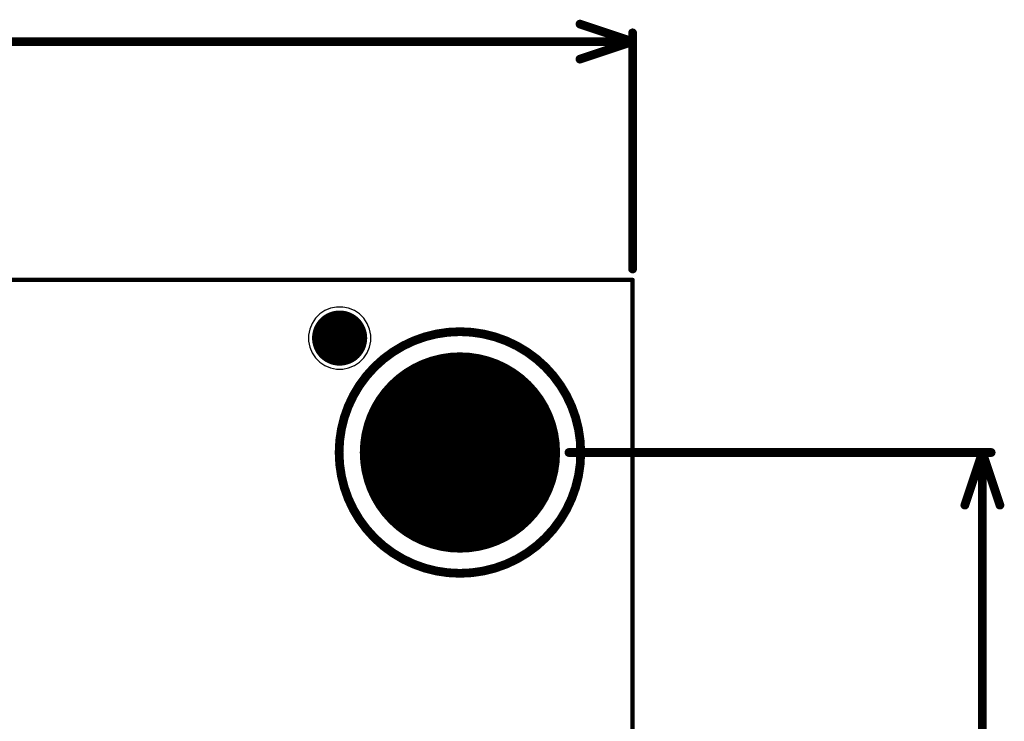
# Model space of a CAD drawing. Header units: millimetres. Extents: x 49.81 to 54.17, y 32.15 to 34.5.
# Tile 10 of 10: x 53.04 to 54.16, y 33.7 to 34.5. Entities that reach past the tile are written whole.
import ezdxf

# ---------------------------------------------------------------- set-up
doc = ezdxf.new("R2010")
doc.units = ezdxf.units.MM
doc.header["$MEASUREMENT"] = 0
for name, color, linetype in [('BottomLayer', 5, 'Continuous'), ('BottomSolder', 6, 'Continuous'), ('KeepOutLayer', 6, 'Continuous'), ('Mechanical1', 6, 'Continuous'), ('Mechanical15', 56, 'Continuous'), ('MultiLayer', 9, 'Continuous'), ('PadHoleLayer', 156, 'Continuous'), ('TopLayer', 1, 'Continuous'), ('TopSolder', 216, 'Continuous')]:
    doc.layers.add(name, color=color, linetype=linetype)

# ---------------------------------------------------------------- blocks, each defined once
blk = doc.blocks.new('MARKER_C_0_8M_5')
at = {"layer": 'TopLayer'}
for p, q in [((-0.0103, 0.0341), (-0.0168, 0.0314)), ((-0.0035, 0.0354), (-0.0103, 0.0341)), ((0, 0.0354), (-0.0035, 0.0354)), ((0.0035, 0.0354), (0, 0.0354)), ((0.0103, 0.0341), (0.0035, 0.0354)), ((0.0168, 0.0314), (0.0103, 0.0341)), ((-0.0275, 0.0226), (-0.0314, 0.0168)), ((-0.0226, 0.0275), (-0.0275, 0.0226)), ((-0.0168, 0.0314), (-0.0226, 0.0275)), ((0.0226, 0.0275), (0.0168, 0.0314)), ((0.0275, 0.0226), (0.0226, 0.0275)), ((0.0314, 0.0168), (0.0275, 0.0226)), ((-0.0314, 0.0168), (-0.0341, 0.0103)), ((0.0341, 0.0103), (0.0314, 0.0168)), ((-0.0341, 0.0103), (-0.0354, 0.0035)), ((-0.0354, 0.0035), (-0.0354, 0)), ((-0.0354, 0), (-0.0354, 0)), ((-0.0354, 0), (-0.0354, -0.0035)), ((0.0354, 0.0035), (0.0341, 0.0103)), ((0.0354, 0), (0.0354, 0.0035)), ((0.0354, -0.0035), (0.0354, 0)), ((-0.0354, -0.0035), (-0.0341, -0.0103)), ((-0.0341, -0.0103), (-0.0314, -0.0168)), ((0.0314, -0.0168), (0.0341, -0.0103)), ((0.0341, -0.0103), (0.0354, -0.0035)), ((-0.0314, -0.0168), (-0.0275, -0.0226)), ((0.0275, -0.0226), (0.0314, -0.0168)), ((-0.0275, -0.0226), (-0.0226, -0.0275)), ((-0.0226, -0.0275), (-0.0168, -0.0314)), ((-0.0168, -0.0314), (-0.0103, -0.0341)), ((0.0103, -0.0341), (0.0168, -0.0314)), ((0.0168, -0.0314), (0.0226, -0.0275)), ((0.0226, -0.0275), (0.0275, -0.0226)), ((-0.0103, -0.0341), (-0.0035, -0.0354)), ((-0.0035, -0.0354), (0, -0.0354)), ((0, -0.0354), (0.0035, -0.0354)), ((0.0035, -0.0354), (0.0103, -0.0341))]:
    blk.add_line(p, q, dxfattribs=at)
at = {"layer": 'TopLayer', "const_width": 0.0157}
blk.add_lwpolyline([(-0.0079, 0, 1), (0.0079, 0, 1)], format="xyb", close=True, dxfattribs=at)
at = {"layer": 'TopSolder', "const_width": 0.0315}
blk.add_lwpolyline([(-0.0157, 0, 1), (0.0157, 0, 1)], format="xyb", close=True, dxfattribs=at)
blk = doc.blocks.new('HOLE_3_2_27')
at = {"layer": 'BottomLayer', "const_width": 0.1102}
blk.add_lwpolyline([(-0.0551, 0, 1), (0.0551, 0, 1)], format="xyb", close=True, dxfattribs=at)
at = {"layer": 'BottomSolder', "const_width": 0.1142}
blk.add_lwpolyline([(-0.0571, 0, 1), (0.0571, 0, 1)], format="xyb", close=True, dxfattribs=at)
at = {"layer": 'Mechanical15'}
for points, const_width in [([(0.1378, 0, 1), (-0.1378, 0, 1)], 0.01), ([(-0.1403, 0, 1), (-0.1353, 0, 1)], 0.005), ([(0.1353, 0, 1), (0.1403, 0, 1)], 0.005)]:
    blk.add_lwpolyline(points, format="xyb", close=True, dxfattribs=dict(at, const_width=const_width))
at = {"layer": 'MultiLayer', "const_width": 0.1102}
blk.add_lwpolyline([(-0.0551, 0, 1), (0.0551, 0, 1)], format="xyb", close=True, dxfattribs=at)
at = {"layer": 'PadHoleLayer', "const_width": 0.063}
blk.add_lwpolyline([(-0.0315, 0, 1), (0.0315, 0, 1)], format="xyb", close=True, dxfattribs=at)
at = {"layer": 'TopLayer', "const_width": 0.1102}
blk.add_lwpolyline([(-0.0551, 0, 1), (0.0551, 0, 1)], format="xyb", close=True, dxfattribs=at)
at = {"layer": 'TopSolder', "const_width": 0.1142}
blk.add_lwpolyline([(-0.0571, 0, 1), (0.0571, 0, 1)], format="xyb", close=True, dxfattribs=at)

msp = doc.modelspace()

# ---------------------------------------------------------------- linework, layer by layer
at = {"layer": 'KeepOutLayer', "const_width": 0.005}
for points in [[(50.43, 34.2002), (53.7371, 34.2002)], [(53.7371, 32.153), (53.7371, 34.2002)]]:
    msp.add_lwpolyline(points, dxfattribs=at)
at = {"layer": 'KeepOutLayer', "const_width": 0.0025}
msp.add_lwpolyline([(53.7358, 34.2002, 1), (53.7383, 34.2002, 1)], format="xyb", close=True, dxfattribs=at)
msp.add_lwpolyline([(53.7358, 34.2002, 1), (53.7383, 34.2002, 1)], format="xyb", close=True, dxfattribs=at)
at = {"layer": 'Mechanical1'}
for points, const_width in [([(53.6771, 34.492), (53.7371, 34.472)], 0.01), ([(53.7371, 34.2127), (53.7371, 34.482)], 0.01), ([(52.2785, 34.472), (53.7371, 34.472)], 0.01), ([(53.6771, 34.452), (53.7371, 34.472)], 0.01), ([(50.43, 34.2002), (53.7371, 34.2002)], 0.005), ([(53.7371, 32.153), (53.7371, 34.2002)], 0.005), ([(53.6645, 34.0034), (54.146, 34.0034)], 0.01), ([(54.116, 33.9434), (54.136, 34.0034)], 0.01), ([(54.136, 33.367), (54.136, 34.0034)], 0.01), ([(54.136, 34.0034), (54.156, 33.9434)], 0.01)]:
    msp.add_lwpolyline(points, dxfattribs=dict(at, const_width=const_width))
for points, const_width in [([(53.6746, 34.492, 1), (53.6796, 34.492, 1)], 0.005), ([(53.7346, 34.482, 1), (53.7396, 34.482, 1)], 0.005), ([(53.7346, 34.472, 1), (53.7396, 34.472, 1)], 0.005), ([(53.7346, 34.472, 1), (53.7396, 34.472, 1)], 0.005), ([(53.7346, 34.472, 1), (53.7396, 34.472, 1)], 0.005), ([(53.6746, 34.452, 1), (53.6796, 34.452, 1)], 0.005), ([(53.7346, 34.2127, 1), (53.7396, 34.2127, 1)], 0.005), ([(53.7358, 34.2002, 1), (53.7383, 34.2002, 1)], 0.0025), ([(53.7358, 34.2002, 1), (53.7383, 34.2002, 1)], 0.0025), ([(53.662, 34.0034, 1), (53.667, 34.0034, 1)], 0.005), ([(54.1335, 34.0034, 1), (54.1385, 34.0034, 1)], 0.005), ([(54.1335, 34.0034, 1), (54.1385, 34.0034, 1)], 0.005), ([(54.1335, 34.0034, 1), (54.1385, 34.0034, 1)], 0.005), ([(54.1435, 34.0034, 1), (54.1485, 34.0034, 1)], 0.005), ([(54.1135, 33.9434, 1), (54.1185, 33.9434, 1)], 0.005), ([(54.1535, 33.9434, 1), (54.1585, 33.9434, 1)], 0.005)]:
    msp.add_lwpolyline(points, format="xyb", close=True, dxfattribs=dict(at, const_width=const_width))

# ---------------------------------------------------------------- block references
at = {"rotation": 90}
msp.add_blockref('MARKER_C_0_8M_5', (53.403, 34.1339), dxfattribs=at)
msp.add_blockref('HOLE_3_2_27', (53.5402, 34.0034))

doc.saveas('drawing.dxf')
